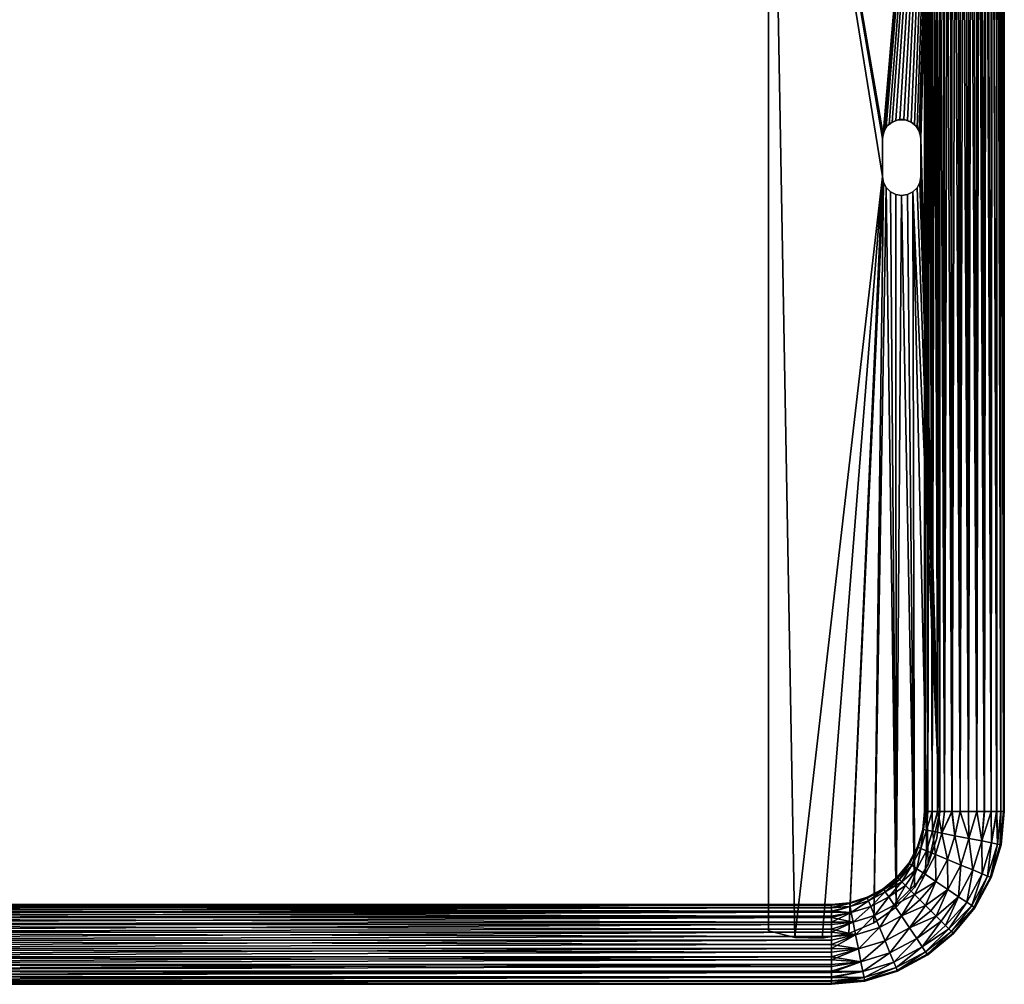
# Model space of a CAD drawing. Header units: inches. Extents: x -256 to 262, y -222 to 286.
# Tile 3 of 4: x 4 to 262, y -222 to 32. Entities that reach past the tile are written whole.
import ezdxf

# ---------------------------------------------------------------- set-up
doc = ezdxf.new("R2010")
doc.units = ezdxf.units.IN
doc.header["$MEASUREMENT"] = 0
doc.layers.add('Layer 1', color=7, linetype='Continuous')

# ---------------------------------------------------------------- blocks, each defined once
blk = doc.blocks.new('portasciugamani piccolo')
at = {"color": 253, "true_color": 0xa4adb2}
mesh = blk.add_polyface(dxfattribs=at)
corners = [(240.5, 0.5, -146), (240.5, -9.5, -145), (240.5, 0.5, -145.5), (240.5, 0.5, -146.5), (240.5, -9.5, -147), (240.5, 0.5, -145), (240.5, 0.5, -147), (239.54, -12.44, -145), (239.54, -12.44, -147), (238.43, -13.55, -147), (240.25, -11.05, -147), (240.25, -11.05, -145), (235.48, -14.5, -145), (233.94, -14.25, -147), (233.94, -14.25, -145), (235.48, -14.5, -147), (237.04, -14.26, -145), (237.04, -14.26, -147), (232.55, -13.54, -145), (231.45, -12.43, -147), (231.45, -12.43, -145), (232.55, -13.54, -147), (230.75, -11.05, -147), (230.75, -11.05, -145), (230.5, -9.5, -145), (230.5, -9.5, -147), (238.43, -13.55, -145), (230.5, 0.5, -145.5), (230.5, 0.5, -145), (230.5, 0.5, -146), (230.5, 0.5, -147), (230.5, 0.5, -146.5), (239.27, 3.79, -145.5), (238.85, 4.2, -145), (238.04, 4.81, -145.5), (230.97, 2.62, -145.5), (230.94, 2.54, -145), (230.6, 1.49, -145.5), (232.17, 4.22, -147), (232.96, 4.81, -146.5), (231.73, 3.79, -146.5), (230.61, 1.55, -145), (233.96, 5.26, -145), (232.96, 4.81, -145.5), (234.6, 5.42, -145.5), (232.17, 4.22, -145), (231.73, 3.79, -145.5), (234.99, 5.47, -147), (236.4, 5.42, -146.5), (234.6, 5.42, -146.5), (234.6, 5.42, -146), (236.4, 5.42, -145.5), (236.03, 5.47, -147), (237.06, 5.25, -145), (240.4, 1.49, -146.5), (240.39, 1.55, -147), (240.03, 2.62, -146), (240.4, 1.49, -145.5), (240.03, 2.62, -145.5), (240.07, 2.53, -147), (240.4, 1.49, -146), (240.03, 2.62, -146.5), (239.27, 3.79, -146.5), (239.55, 3.43, -147), (238, 4.83, -147), (238.04, 4.81, -146.5), (237.06, 5.25, -147), (238.85, 4.2, -147), (239.27, 3.79, -146), (238.04, 4.81, -146), (233, 4.83, -147), (233.96, 5.26, -147), (236.03, 5.47, -145), (230.6, 1.49, -146), (232.96, 4.81, -146), (231.46, 3.44, -145), (230.97, 2.62, -146.5), (231.46, 3.44, -147), (230.6, 1.49, -146.5), (230.61, 1.55, -147), (230.97, 2.62, -146), (240.39, 1.55, -145), (240.07, 2.53, -145), (239.55, 3.43, -145), (238, 4.83, -145), (236.4, 5.42, -146), (234.99, 5.47, -145), (233, 4.83, -145), (231.73, 3.79, -146), (230.94, 2.54, -147), (200.5, 176.5, -145), (200.5, 176.5, -147), (200.5, -207.96, -147), (200.5, -207.96, -145), (207.43, -209.69, -147), (228.16, -205.85, -147), (221.58, -208.6, -145), (221.58, -208.6, -147), (214.56, -209.9, -147), (214.56, -209.9, -145), (207.43, -209.69, -145), (238.86, -196.52, -145), (238.86, -196.52, -147), (242.5, -190.37, -147), (228.16, -205.85, -145), (234.02, -201.75, -147), (234.02, -201.75, -145), (244.74, -183.6, -145), (242.5, -190.37, -145), (244.74, -183.6, -147), (245.5, -176.5, -147), (245.5, -176.5, -145), (245.5, 176.5, -147), (245.5, 176.5, -145)]
mesh.append_faces([[corners[k] for k in face] for face in [(2, 1, 0), (4, 3, 0), (5, 1, 2), (1, 4, 0), (4, 6, 3), (9, 8, 7), (11, 10, 1), (14, 13, 12), (17, 16, 15), (20, 19, 18), (21, 14, 18), (20, 23, 22), (22, 19, 20), (25, 23, 24), (23, 25, 22), (21, 13, 14), (18, 19, 21), (16, 12, 15), (12, 13, 15), (9, 26, 17), (26, 16, 17), (8, 11, 7), (9, 7, 26), (10, 4, 1), (8, 10, 11), (24, 28, 27), (29, 24, 27), (24, 29, 25), (31, 30, 25), (31, 25, 29), (34, 33, 32), (37, 36, 35), (40, 39, 38), (41, 37, 28), (41, 36, 37), (44, 43, 42), (46, 45, 43), (49, 48, 47), (51, 50, 44), (52, 47, 48), (51, 53, 34), (6, 55, 54), (58, 57, 56), (55, 59, 54), (54, 3, 6), (60, 56, 57), (0, 54, 60), (3, 54, 0), (5, 2, 57), (63, 62, 61), (66, 65, 64), (67, 65, 62), (32, 58, 68), (48, 65, 66), (69, 34, 32), (39, 71, 70), (51, 44, 72), (35, 73, 37), (49, 71, 39), (73, 31, 29), (74, 43, 44), (75, 46, 35), (40, 77, 76), (79, 30, 78), (80, 78, 73), (78, 30, 31), (59, 63, 61), (60, 2, 0), (61, 54, 59), (82, 81, 57), (57, 81, 5), (60, 57, 2), (61, 60, 54), (62, 63, 67), (82, 57, 58), (61, 56, 60), (56, 68, 58), (82, 58, 83), (62, 56, 61), (65, 67, 64), (83, 58, 32), (62, 68, 56), (69, 32, 68), (83, 32, 33), (65, 68, 62), (48, 66, 52), (84, 34, 53), (65, 69, 68), (85, 34, 69), (34, 84, 33), (69, 65, 48), (47, 71, 49), (85, 51, 34), (48, 85, 69), (50, 51, 85), (51, 72, 53), (85, 48, 49), (70, 38, 39), (72, 44, 86), (49, 50, 85), (74, 44, 50), (86, 44, 42), (39, 50, 49), (40, 38, 77), (42, 43, 87), (39, 74, 50), (74, 88, 43), (87, 43, 45), (40, 74, 39), (76, 77, 89), (88, 46, 43), (40, 88, 74), (76, 80, 88), (46, 75, 45), (76, 88, 40), (79, 78, 89), (46, 80, 35), (80, 46, 88), (73, 35, 80), (35, 36, 75), (78, 76, 89), (76, 78, 80), (29, 27, 37), (73, 78, 31), (37, 27, 28), (37, 73, 29), (92, 91, 90), (93, 92, 90), (92, 93, 94), (97, 96, 95), (100, 99, 98), (103, 102, 101), (106, 105, 104), (109, 108, 107), (108, 109, 103), (107, 111, 110), (110, 109, 107), (102, 106, 101), (108, 103, 101), (105, 95, 104), (102, 105, 106), (97, 99, 96), (95, 96, 104), (94, 100, 98), (98, 99, 97), (100, 94, 93), (113, 112, 110), (111, 113, 110), (91, 112, 113), (90, 91, 113), (103, 109, 110), (21, 19, 105), (105, 19, 95), (97, 22, 25), (95, 19, 22), (98, 25, 94), (25, 98, 97), (30, 91, 25), (91, 94, 25), (92, 94, 91), (112, 79, 89), (21, 105, 13), (95, 22, 97), (105, 102, 15), (15, 13, 105), (102, 9, 17), (15, 102, 17), (9, 103, 110), (102, 103, 9), (8, 110, 10), (8, 9, 110), (10, 110, 4), (6, 4, 110), (112, 6, 110), (55, 112, 59), (55, 6, 112), (63, 112, 67), (63, 59, 112), (64, 112, 66), (64, 67, 112), (52, 112, 47), (52, 66, 112), (71, 112, 70), (71, 47, 112), (38, 112, 77), (38, 70, 112), (91, 79, 112), (89, 77, 112), (79, 91, 30), (18, 106, 20), (100, 93, 90), (108, 111, 107), (104, 23, 20), (104, 20, 106), (23, 96, 24), (96, 23, 104), (100, 24, 99), (24, 96, 99), (90, 24, 100), (87, 113, 42), (14, 106, 18), (101, 106, 12), (14, 12, 106), (26, 101, 16), (101, 12, 16), (108, 26, 111), (108, 101, 26), (111, 7, 11), (26, 7, 111), (111, 11, 1), (1, 5, 111), (5, 113, 111), (113, 81, 82), (5, 81, 113), (113, 83, 33), (82, 83, 113), (113, 84, 53), (33, 84, 113), (113, 72, 86), (53, 72, 113), (45, 113, 87), (86, 42, 113), (75, 36, 113), (75, 113, 45), (113, 41, 90), (41, 113, 36), (90, 28, 24), (41, 28, 90)]], dxfattribs={"color": 253})
blk = doc.blocks.new('portasciugamani piccolo_2')
at = {"color": 253, "true_color": 0xa4adb2}
mesh = blk.add_polyface(dxfattribs=at)
corners = [(241.72, 240, -159.19), (241.04, 244.76, -157), (241.5, 240, -157), (241.24, 244.77, -159.08), (242.39, 240, -161.29), (242.01, 244.92, -161.45), (243.49, 240, -163.19), (244.96, 240, -164.82), (243.58, 245.23, -163.9), (246.11, 245.73, -166.05), (246.76, 240, -166.1), (248.77, 240, -166.99), (250.91, 240, -167.44), (253.11, 240, -167.44), (249.48, 246.4, -167.33), (255.26, 240, -166.97), (253.2, 247.13, -167.33), (256.57, 247.79, -166.05), (257.26, 240, -166.06), (259.02, 240, -164.77), (260.49, 240, -163.14), (259.1, 248.29, -163.9), (252.02, 240, -146.5), (250.91, -176.5, -146.56), (249.96, 240, -146.71), (248.77, -176.5, -147.01), (247.99, 240, -147.3), (246.17, 240, -148.26), (246.76, -176.5, -147.9), (244.96, -176.5, -149.18), (244.57, 240, -149.56), (243.49, -176.5, -150.81), (243.25, 240, -151.15), (242.29, 240, -152.96), (242.39, -176.5, -152.71), (241.72, -176.5, -154.81), (241.69, 240, -154.94), (241.5, -176.5, -157), (254.06, 240, -146.71), (253.11, -176.5, -146.56), (255.26, -176.5, -147.03), (256.03, 240, -147.32), (257.84, 240, -148.3), (257.26, -176.5, -147.94), (259.42, 240, -149.61), (259.02, -176.5, -149.23), (260.49, -176.5, -150.86), (260.72, 240, -151.19), (261.69, 240, -153.01), (261.58, -176.5, -152.76), (262.29, 240, -154.95), (262.26, -176.5, -154.82), (262.5, 240, -157), (262.5, -176.5, -157), (248.74, -176.5, -166.97), (257.24, -176.5, -166.1), (255.23, -176.5, -166.99), (260.51, -176.5, -163.19), (261.58, 240, -161.24), (261.61, -176.5, -161.29), (262.28, -176.5, -159.19), (262.26, 240, -159.18), (259.04, -176.5, -164.82), (250.89, -176.5, -167.44), (253.09, -176.5, -167.44), (244.98, -176.5, -164.77), (246.74, -176.5, -166.06), (243.51, -176.5, -163.14), (242.42, -176.5, -161.24), (241.74, -176.5, -159.18), (241.24, 244.77, -154.92), (256.57, 247.79, -147.95), (253.2, 247.13, -146.67), (249.48, 246.4, -146.67), (246.11, 245.73, -147.95), (243.58, 245.23, -150.1), (242.01, 244.92, -152.55)]
mesh.append_faces([[corners[k] for k in face] for face in [(0, 1, 2), (3, 0, 4), (5, 4, 6), (7, 8, 6), (9, 10, 11), (10, 9, 7), (12, 13, 14), (12, 14, 11), (15, 16, 13), (17, 15, 18), (17, 18, 19), (20, 21, 19), (22, 23, 24), (25, 26, 24), (27, 26, 28), (27, 29, 30), (31, 32, 30), (33, 32, 34), (33, 35, 36), (37, 2, 36), (22, 38, 39), (40, 38, 41), (41, 42, 43), (44, 45, 42), (46, 44, 47), (47, 48, 49), (50, 51, 48), (52, 53, 50), (2, 37, 0), (54, 11, 10), (55, 18, 15), (13, 56, 15), (57, 20, 19), (58, 20, 59), (58, 60, 61), (52, 61, 60), (18, 62, 19), (63, 12, 11), (64, 13, 12), (7, 6, 65), (10, 7, 66), (67, 6, 4), (0, 68, 4), (69, 0, 37), (1, 36, 2), (36, 70, 33), (44, 42, 71), (71, 42, 41), (41, 38, 72), (72, 38, 22), (24, 26, 73), (24, 73, 22), (27, 74, 26), (27, 30, 75), (75, 30, 32), (33, 76, 32)]], dxfattribs={"color": 253})
mesh = blk.add_polyface(dxfattribs=at)
corners = [(256.57, -184.29, -166.05), (257.24, -176.5, -166.1), (255.23, -176.5, -166.99), (253.2, -183.63, -167.33), (253.09, -176.5, -167.44), (250.89, -176.5, -167.44), (248.74, -176.5, -166.97), (246.74, -176.5, -166.06), (246.11, -182.23, -166.05), (241.5, -176.5, -157), (241.24, -181.27, -159.08), (241.74, -176.5, -159.18), (242.01, -181.42, -161.45), (242.42, -176.5, -161.24), (243.51, -176.5, -163.14), (244.98, -176.5, -164.77), (243.58, -181.73, -163.9), (249.48, -182.9, -167.33), (259.04, -176.5, -164.82), (260.51, -176.5, -163.19), (259.1, -184.79, -163.9), (260.67, -185.1, -161.45), (261.61, -176.5, -161.29), (261.44, -185.25, -159.08), (262.28, -176.5, -159.19), (261.58, -176.5, -152.76), (262.26, -176.5, -154.82), (261.44, -185.25, -154.92), (253.2, -183.63, -146.67), (250.91, -176.5, -146.56), (253.11, -176.5, -146.56), (242.01, -181.42, -152.55), (241.72, -176.5, -154.81), (242.39, -176.5, -152.71), (246.76, -176.5, -147.9), (248.77, -176.5, -147.01), (246.11, -182.23, -147.95), (256.57, -184.29, -147.95), (255.26, -176.5, -147.03), (257.26, -176.5, -147.94), (260.67, -185.1, -152.55), (260.49, -176.5, -150.86), (259.1, -184.79, -150.1), (259.02, -176.5, -149.23), (249.48, -182.9, -146.67), (244.96, -176.5, -149.18), (243.58, -181.73, -150.1), (243.49, -176.5, -150.81), (241.24, -181.27, -154.92), (252.02, 240, -146.5), (249.96, 240, -146.71), (247.99, 240, -147.3), (246.17, 240, -148.26), (244.57, 240, -149.56), (243.25, 240, -151.15), (242.29, 240, -152.96), (241.69, 240, -154.94), (254.06, 240, -146.71), (256.03, 240, -147.32), (257.84, 240, -148.3), (259.42, 240, -149.61), (260.72, 240, -151.19), (261.69, 240, -153.01), (262.29, 240, -154.95), (262.5, -176.5, -157), (244.96, 240, -164.82), (242.39, 240, -161.29), (250.91, 240, -167.44), (259.02, 240, -164.77), (260.49, 240, -163.14), (261.58, 240, -161.24), (262.5, 240, -157), (257.26, 240, -166.06), (253.11, 240, -167.44), (255.26, 240, -166.97), (246.76, 240, -166.1), (248.77, 240, -166.99), (243.49, 240, -163.19), (241.72, 240, -159.19)]
mesh.append_faces([[corners[k] for k in face] for face in [(0, 1, 2), (3, 4, 5), (6, 7, 8), (9, 10, 11), (12, 13, 11), (12, 14, 13), (15, 14, 16), (15, 8, 7), (5, 6, 17), (3, 2, 4), (0, 18, 1), (19, 18, 20), (19, 21, 22), (23, 24, 22), (25, 26, 27), (28, 29, 30), (31, 32, 33), (34, 35, 36), (37, 38, 39), (40, 41, 25), (41, 42, 43), (43, 37, 39), (38, 28, 30), (29, 44, 35), (36, 45, 34), (45, 46, 47), (47, 31, 33), (32, 48, 9), (30, 29, 49), (35, 50, 29), (51, 35, 34), (34, 45, 52), (47, 53, 45), (54, 47, 33), (33, 32, 55), (9, 56, 32), (57, 38, 30), (39, 38, 58), (39, 59, 43), (60, 41, 43), (25, 41, 61), (25, 62, 26), (63, 64, 26), (65, 15, 7), (13, 14, 66), (4, 67, 5), (68, 18, 19), (19, 22, 69), (24, 70, 22), (24, 64, 71), (18, 72, 1), (73, 4, 2), (2, 1, 74), (6, 75, 7), (5, 76, 6), (77, 14, 15), (11, 13, 78)]], dxfattribs={"color": 253})
mesh = blk.add_polyface(dxfattribs=at)
corners = [(256.57, -184.29, -166.05), (255.23, -176.5, -166.99), (253.2, -183.63, -167.33), (242.01, -181.42, -161.45), (243.58, -181.73, -163.9), (243.51, -176.5, -163.14), (259.04, -176.5, -164.82), (259.1, -184.79, -163.9), (258.12, -193.53, -161.45), (260.67, -185.1, -161.45), (261.44, -185.25, -159.08), (261.64, -185.29, -157), (262.28, -176.5, -159.19), (262.5, -176.5, -157), (250.89, -176.5, -167.44), (249.48, -182.9, -167.33), (248.74, -176.5, -166.97), (246.11, -182.23, -166.05), (244.98, -176.5, -164.77), (241.04, -181.26, -157), (239.83, -185.96, -159.08), (241.24, -181.27, -159.08), (241.5, -176.5, -157), (241.74, -176.5, -159.18), (239.64, -185.83, -157), (238.17, -190.7, -161.45), (240.55, -186.25, -161.45), (242.03, -186.87, -163.9), (244.41, -187.85, -166.05), (247.59, -189.17, -167.33), (251.09, -190.62, -167.33), (254.26, -191.93, -166.05), (256.64, -192.92, -163.9), (260.51, -176.5, -163.19), (261.61, -176.5, -161.29), (260.49, -176.5, -150.86), (260.67, -185.1, -152.55), (259.1, -184.79, -150.1), (262.26, -176.5, -154.82), (261.44, -185.25, -154.92), (246.11, -182.23, -147.95), (243.58, -181.73, -150.1), (244.96, -176.5, -149.18), (239.83, -185.96, -154.92), (241.24, -181.27, -154.92), (240.55, -186.25, -152.55), (242.01, -181.42, -152.55), (243.49, -176.5, -150.81), (248.77, -176.5, -147.01), (249.48, -182.9, -146.67), (250.91, -176.5, -146.56), (253.2, -183.63, -146.67), (255.26, -176.5, -147.03), (256.57, -184.29, -147.95), (259.02, -176.5, -149.23), (261.58, -176.5, -152.76), (258.12, -193.53, -152.55), (256.64, -192.92, -150.1), (254.26, -191.93, -147.95), (251.09, -190.62, -146.67), (247.59, -189.17, -146.67), (244.41, -187.85, -147.95), (242.03, -186.87, -150.1), (238.17, -190.7, -152.55), (241.72, -176.5, -154.81)]
mesh.append_faces([[corners[k] for k in face] for face in [(0, 1, 2), (3, 4, 5), (6, 0, 7), (7, 8, 9), (10, 11, 12), (11, 13, 12), (2, 14, 15), (15, 16, 17), (17, 18, 4), (19, 20, 21), (21, 22, 19), (21, 3, 23), (24, 20, 19), (25, 26, 20), (21, 26, 3), (20, 26, 21), (3, 27, 4), (26, 27, 3), (4, 28, 17), (27, 28, 4), (15, 17, 29), (28, 29, 17), (2, 15, 30), (29, 30, 15), (2, 31, 0), (0, 32, 7), (7, 9, 33), (9, 10, 34), (35, 36, 37), (38, 11, 39), (11, 38, 13), (40, 41, 42), (24, 19, 43), (44, 19, 22), (44, 45, 43), (41, 46, 47), (40, 48, 49), (50, 51, 49), (52, 53, 51), (37, 53, 54), (36, 55, 39), (56, 37, 36), (57, 53, 37), (53, 58, 51), (59, 60, 49), (51, 59, 49), (60, 61, 40), (60, 40, 49), (61, 62, 41), (61, 41, 40), (62, 45, 46), (41, 62, 46), (63, 43, 45), (44, 64, 46), (44, 46, 45), (44, 43, 19)]], dxfattribs={"color": 253})
mesh = blk.add_polyface(dxfattribs=at)
corners = [(251.09, -190.62, -167.33), (247.64, -197.06, -167.33), (250.49, -198.97, -166.05), (252.63, -200.41, -163.9), (254.26, -191.93, -166.05), (261.44, -185.25, -159.08), (260.67, -185.1, -161.45), (258.84, -193.83, -159.08), (253.96, -201.3, -161.45), (256.64, -192.92, -163.9), (259.04, -193.91, -157), (261.64, -185.29, -157), (244.49, -194.95, -167.33), (247.59, -189.17, -167.33), (241.74, -201.24, -167.5), (241.64, -193.03, -166.05), (244.41, -187.85, -166.05), (238.9, -198.4, -166.68), (242.03, -186.87, -163.9), (239.49, -191.59, -163.9), (240.55, -186.25, -161.45), (237.62, -197.12, -165.7), (240.29, -199.79, -167.29), (253.2, -183.63, -167.33), (256.57, -184.29, -166.05), (258.12, -193.53, -161.45), (254.61, -201.73, -159.08), (259.1, -184.79, -163.9), (254.78, -201.85, -157), (250.49, -198.97, -147.95), (247.64, -197.06, -146.67), (251.09, -190.62, -146.67), (244.49, -194.95, -146.67), (238.9, -198.4, -147.32), (241.64, -193.03, -147.95), (241.74, -201.24, -146.5), (239.49, -191.59, -150.1), (242.03, -186.87, -150.1), (237.62, -197.12, -148.3), (247.59, -189.17, -146.67), (254.26, -191.93, -147.95), (252.63, -200.41, -150.1), (254.61, -201.73, -154.92), (253.96, -201.3, -152.55), (258.12, -193.53, -152.55), (258.84, -193.83, -154.92), (261.44, -185.25, -154.92), (260.67, -185.1, -152.55), (256.64, -192.92, -150.1), (259.1, -184.79, -150.1), (256.57, -184.29, -147.95), (253.2, -183.63, -146.67), (240.29, -199.79, -146.71), (244.41, -187.85, -147.95), (240.55, -186.25, -152.55)]
mesh.append_faces([[corners[k] for k in face] for face in [(0, 1, 2), (3, 4, 2), (5, 6, 7), (3, 8, 9), (10, 11, 5), (12, 1, 13), (12, 14, 1), (15, 12, 16), (12, 15, 17), (15, 18, 19), (19, 18, 20), (18, 15, 16), (19, 21, 15), (16, 12, 13), (12, 17, 22), (13, 1, 0), (12, 22, 14), (0, 2, 4), (0, 4, 23), (4, 3, 9), (4, 9, 24), (8, 25, 9), (25, 8, 26), (9, 25, 27), (25, 26, 7), (25, 7, 6), (7, 28, 10), (7, 10, 5), (29, 30, 31), (32, 33, 34), (35, 32, 30), (36, 37, 34), (38, 36, 34), (30, 32, 39), (29, 40, 41), (42, 43, 44), (10, 45, 46), (11, 10, 46), (28, 45, 10), (44, 47, 45), (45, 47, 46), (42, 44, 45), (48, 49, 44), (48, 43, 41), (43, 48, 44), (48, 40, 50), (41, 40, 48), (40, 31, 51), (29, 31, 40), (52, 33, 32), (30, 39, 31), (52, 32, 35), (53, 32, 34), (32, 53, 39), (34, 37, 53), (36, 54, 37)]], dxfattribs={"color": 253})
mesh = blk.add_polyface(dxfattribs=at)
corners = [(231.2, -197.67, -161.45), (232.09, -198.99, -163.9), (235.58, -195.08, -162.81), (233.53, -201.14, -166.05), (236.5, -196, -164.39), (237.62, -197.12, -165.7), (226.46, -199.33, -159.08), (230.77, -197.02, -159.08), (230.63, -196.86, -157), (234.32, -193.82, -157), (234.48, -193.98, -159.05), (234.9, -194.4, -160.99), (226.75, -200.05, -161.45), (227.37, -201.53, -163.9), (238.9, -198.4, -166.68), (239.49, -191.59, -163.9), (240.55, -186.25, -161.45), (238.17, -190.7, -161.45), (239.83, -185.96, -159.08), (239.64, -185.83, -157), (237.52, -190.27, -159.08), (237.36, -190.13, -157), (241.64, -193.03, -166.05), (238.17, -190.7, -152.55), (240.55, -186.25, -152.55), (239.49, -191.59, -150.1), (234.9, -194.4, -153.01), (237.52, -190.27, -154.92), (234.48, -193.98, -154.95), (235.58, -195.08, -151.19), (237.62, -197.12, -148.3), (241.64, -193.03, -147.95), (238.9, -198.4, -147.32), (236.5, -196, -149.61), (239.83, -185.96, -154.92), (230.77, -197.02, -154.92), (226.46, -199.33, -154.92), (226.41, -199.11, -157), (231.2, -197.67, -152.55), (232.09, -198.99, -150.1), (226.75, -200.05, -152.55), (233.53, -201.14, -147.95), (227.37, -201.53, -150.1)]
mesh.append_faces([[corners[k] for k in face] for face in [(0, 1, 2), (3, 4, 1), (3, 5, 4), (6, 7, 8), (9, 7, 10), (9, 8, 7), (11, 10, 7), (0, 2, 11), (11, 7, 0), (7, 12, 0), (4, 2, 1), (6, 12, 7), (1, 0, 13), (3, 14, 5), (12, 13, 0), (15, 16, 17), (17, 2, 15), (18, 19, 20), (17, 18, 20), (20, 19, 21), (10, 21, 9), (21, 10, 20), (20, 10, 11), (20, 11, 17), (17, 11, 2), (4, 5, 15), (4, 15, 2), (22, 5, 14), (23, 24, 25), (23, 26, 27), (9, 21, 28), (26, 28, 27), (25, 29, 23), (30, 31, 32), (30, 33, 25), (25, 33, 29), (34, 23, 27), (26, 23, 29), (21, 19, 27), (27, 28, 21), (34, 27, 19), (28, 35, 9), (36, 37, 8), (9, 35, 8), (38, 29, 39), (40, 36, 35), (41, 39, 33), (41, 33, 30), (32, 41, 30), (33, 39, 29), (29, 38, 26), (42, 40, 38), (42, 38, 39), (28, 26, 35), (38, 35, 26), (35, 38, 40), (35, 36, 8)]], dxfattribs={"color": 253})
mesh = blk.add_polyface(dxfattribs=at)
corners = [(240.91, -212.13, -163.9), (247, -206.5, -164.44), (245.87, -205.37, -165.74), (237.56, -207.14, -167.33), (239.47, -209.99, -166.05), (244.58, -204.08, -166.7), (242.35, -214.28, -157), (249.04, -208.54, -159.06), (242.23, -214.11, -159.08), (234.41, -218.54, -157), (249.17, -208.67, -157), (243.19, -202.69, -167.29), (241.74, -201.24, -167.5), (247.93, -207.43, -162.85), (241.8, -213.46, -161.45), (248.62, -208.12, -161.04), (250.49, -198.97, -166.05), (247.64, -197.06, -167.33), (254.78, -201.85, -157), (254.61, -201.73, -159.08), (252.63, -200.41, -163.9), (253.96, -201.3, -161.45), (258.84, -193.83, -159.08), (252.63, -200.41, -150.1), (253.96, -201.3, -152.55), (247.93, -207.43, -151.15), (247.64, -197.06, -146.67), (250.49, -198.97, -147.95), (244.58, -204.08, -147.3), (247, -206.5, -149.56), (254.61, -201.73, -154.92), (258.84, -193.83, -154.92), (249.04, -208.54, -154.94), (248.62, -208.12, -152.96), (245.87, -205.37, -148.26), (243.19, -202.69, -146.71), (241.74, -201.24, -146.5), (242.23, -214.11, -154.92), (239.47, -209.99, -147.95), (237.56, -207.14, -146.67), (240.91, -212.13, -150.1), (241.8, -213.46, -152.55)]
mesh.append_faces([[corners[k] for k in face] for face in [(0, 1, 2), (3, 4, 5), (4, 0, 2), (6, 7, 8), (8, 9, 6), (6, 10, 7), (3, 5, 11), (12, 3, 11), (2, 5, 4), (13, 1, 0), (13, 14, 15), (0, 14, 13), (8, 7, 15), (14, 8, 15), (5, 16, 17), (10, 18, 19), (10, 19, 7), (20, 13, 21), (21, 15, 19), (17, 11, 5), (11, 17, 12), (2, 1, 16), (2, 16, 5), (16, 1, 20), (20, 1, 13), (15, 21, 13), (22, 19, 18), (7, 19, 15), (23, 24, 25), (26, 27, 28), (29, 27, 23), (10, 30, 18), (31, 18, 30), (10, 32, 30), (30, 32, 33), (33, 24, 30), (24, 33, 25), (29, 23, 25), (29, 34, 27), (27, 34, 28), (28, 35, 26), (26, 35, 36), (33, 32, 37), (6, 32, 10), (6, 37, 32), (28, 38, 39), (28, 39, 35), (40, 38, 34), (29, 40, 34), (40, 25, 41), (41, 25, 33), (41, 33, 37), (9, 37, 6), (25, 40, 29), (34, 38, 28), (36, 35, 39)]], dxfattribs={"color": 253})
mesh = blk.add_polyface(dxfattribs=at)
corners = [(224.79, -216.07, -166.05), (224.13, -212.7, -167.33), (217, -214.76, -166.97), (217, -218.52, -164.77), (225.29, -218.6, -163.9), (231.12, -210.59, -167.33), (217, -221.76, -159.18), (225.75, -220.94, -159.08), (225.6, -220.17, -161.45), (217, -222, -157), (217, -219.99, -163.14), (217, -212.61, -167.44), (223.4, -208.98, -167.33), (228.35, -203.91, -166.05), (222.73, -205.61, -166.05), (217, -208.27, -166.99), (227.37, -201.53, -163.9), (222.23, -203.08, -163.9), (217, -204.46, -164.82), (221.92, -201.51, -161.45), (217, -202.99, -163.19), (226.46, -199.33, -159.08), (226.41, -199.11, -157), (221.77, -200.74, -159.08), (221.76, -200.54, -157), (230.63, -196.86, -157), (226.75, -200.05, -161.45), (217, -201.22, -159.19), (217, -201.89, -161.29), (229.67, -207.09, -167.33), (232.43, -213.76, -166.05), (217, -221.08, -161.24), (225.79, -221.14, -157), (225.6, -220.17, -152.55), (217, -220.22, -151.19), (225.29, -218.6, -150.1), (217, -218.92, -149.61), (224.79, -216.07, -147.95), (224.13, -212.7, -146.67), (217, -215.53, -147.32), (223.4, -208.98, -146.67), (229.67, -207.09, -146.67), (217, -211.52, -146.5), (217, -205.67, -148.26), (222.23, -203.08, -150.1), (222.73, -205.61, -147.95), (217, -207.49, -147.3), (221.92, -201.51, -152.55), (226.75, -200.05, -152.55), (221.77, -200.74, -154.92), (217, -201.79, -152.96), (217, -202.75, -151.15), (227.37, -201.53, -150.1), (231.12, -210.59, -146.67), (232.43, -213.76, -147.95), (225.75, -220.94, -154.92), (217, -221.79, -154.95), (217, -221.19, -153.01), (228.35, -203.91, -147.95), (226.46, -199.33, -154.92), (217, -201.19, -154.94)]
mesh.append_faces([[corners[k] for k in face] for face in [(0, 1, 2), (3, 4, 0), (1, 0, 5), (6, 7, 8), (6, 9, 7), (8, 4, 10), (11, 1, 12), (13, 14, 12), (12, 14, 15), (14, 16, 17), (17, 18, 14), (19, 20, 17), (21, 22, 23), (19, 21, 23), (22, 24, 23), (22, 21, 25), (21, 19, 26), (23, 24, 27), (23, 28, 19), (17, 16, 26), (19, 17, 26), (16, 14, 13), (13, 12, 29), (12, 1, 29), (0, 4, 30), (31, 6, 8), (31, 8, 10), (32, 7, 9), (33, 34, 35), (35, 36, 37), (38, 37, 39), (38, 40, 41), (40, 38, 42), (43, 44, 45), (45, 40, 46), (44, 47, 48), (49, 47, 50), (44, 51, 47), (44, 52, 45), (53, 37, 38), (37, 54, 35), (9, 55, 32), (9, 56, 55), (55, 56, 57), (57, 33, 55), (33, 57, 34), (36, 35, 34), (58, 40, 45), (40, 58, 41), (45, 52, 58), (59, 47, 49), (44, 48, 52), (47, 59, 48), (24, 22, 49), (49, 60, 24), (59, 49, 22)]], dxfattribs={"color": 253})
mesh = blk.add_polyface(dxfattribs=at)
corners = [(225.6, -220.17, -161.45), (225.75, -220.94, -159.08), (234.03, -217.62, -161.45), (241.8, -213.46, -161.45), (240.91, -212.13, -163.9), (233.42, -216.14, -163.9), (225.29, -218.6, -163.9), (234.33, -218.34, -159.08), (242.23, -214.11, -159.08), (237.56, -207.14, -167.33), (241.74, -201.24, -167.5), (235.45, -203.99, -167.33), (233.53, -201.14, -166.05), (238.9, -198.4, -166.68), (240.29, -199.79, -167.29), (232.09, -198.99, -163.9), (228.35, -203.91, -166.05), (227.37, -201.53, -163.9), (229.67, -207.09, -167.33), (224.13, -212.7, -167.33), (231.12, -210.59, -167.33), (224.79, -216.07, -166.05), (232.43, -213.76, -166.05), (239.47, -209.99, -166.05), (225.79, -221.14, -157), (234.41, -218.54, -157), (225.6, -220.17, -152.55), (234.03, -217.62, -152.55), (225.75, -220.94, -154.92), (233.53, -201.14, -147.95), (238.9, -198.4, -147.32), (235.45, -203.99, -146.67), (241.74, -201.24, -146.5), (237.56, -207.14, -146.67), (240.29, -199.79, -146.71), (234.33, -218.34, -154.92), (242.23, -214.11, -154.92), (241.8, -213.46, -152.55), (233.42, -216.14, -150.1), (240.91, -212.13, -150.1), (225.29, -218.6, -150.1), (232.43, -213.76, -147.95), (239.47, -209.99, -147.95), (231.12, -210.59, -146.67), (224.79, -216.07, -147.95), (229.67, -207.09, -146.67), (224.13, -212.7, -146.67), (228.35, -203.91, -147.95), (227.37, -201.53, -150.1), (232.09, -198.99, -150.1)]
mesh.append_faces([[corners[k] for k in face] for face in [(0, 1, 2), (3, 4, 2), (0, 5, 6), (7, 8, 3), (9, 10, 11), (12, 11, 13), (14, 13, 11), (12, 15, 16), (11, 10, 14), (17, 16, 15), (12, 18, 11), (16, 18, 12), (18, 19, 20), (11, 20, 9), (18, 20, 11), (20, 21, 22), (23, 9, 22), (20, 22, 9), (6, 5, 22), (23, 5, 4), (22, 5, 23), (0, 2, 5), (5, 2, 4), (2, 1, 7), (2, 7, 3), (7, 24, 25), (7, 25, 8), (1, 24, 7), (26, 27, 28), (29, 30, 31), (32, 33, 31), (30, 34, 31), (25, 35, 36), (35, 24, 28), (24, 35, 25), (27, 37, 35), (35, 37, 36), (28, 27, 35), (38, 39, 27), (37, 27, 39), (38, 26, 40), (26, 38, 27), (38, 41, 42), (39, 38, 42), (40, 41, 38), (41, 43, 33), (41, 33, 42), (32, 31, 34), (44, 43, 41), (43, 45, 31), (43, 31, 33), (46, 45, 43), (45, 47, 29), (31, 45, 29), (47, 48, 49), (47, 49, 29)]], dxfattribs={"color": 253})
mesh = blk.add_polyface(dxfattribs=at)
corners = [(-217.79, -216.07, -166.05), (-210, -216.74, -166.1), (-210, -214.73, -166.99), (-217.13, -212.7, -167.33), (-210, -212.59, -167.44), (-210, -210.39, -167.44), (-210, -208.24, -166.97), (-210, -206.24, -166.06), (-215.73, -205.61, -166.05), (-210, -201, -157), (-214.77, -200.74, -159.08), (-210, -201.24, -159.18), (-214.92, -201.51, -161.45), (-210, -201.92, -161.24), (-210, -203.01, -163.14), (-210, -204.48, -164.77), (-215.23, -203.08, -163.9), (-216.4, -208.98, -167.33), (-210, -218.54, -164.82), (-210, -220.01, -163.19), (-218.29, -218.6, -163.9), (-218.6, -220.17, -161.45), (-210, -221.11, -161.29), (-218.75, -220.94, -159.08), (-210, -221.78, -159.19), (-210, -221.08, -152.76), (-210, -221.76, -154.82), (-218.75, -220.94, -154.92), (-217.13, -212.7, -146.67), (-210, -210.41, -146.56), (-210, -212.61, -146.56), (-214.92, -201.51, -152.55), (-210, -201.22, -154.81), (-210, -201.89, -152.71), (-210, -206.26, -147.9), (-210, -208.27, -147.01), (-215.73, -205.61, -147.95), (-217.79, -216.07, -147.95), (-210, -214.76, -147.03), (-210, -216.76, -147.94), (-218.6, -220.17, -152.55), (-210, -219.99, -150.86), (-218.29, -218.6, -150.1), (-210, -218.52, -149.23), (-216.4, -208.98, -146.67), (-210, -204.46, -149.18), (-215.23, -203.08, -150.1), (-210, -202.99, -150.81), (-214.77, -200.74, -154.92), (217, -211.52, -146.5), (217, -209.46, -146.71), (217, -207.49, -147.3), (217, -205.67, -148.26), (217, -204.07, -149.56), (217, -202.75, -151.15), (217, -201.79, -152.96), (217, -201.19, -154.94), (217, -213.56, -146.71), (217, -215.53, -147.32), (217, -217.34, -148.3), (217, -218.92, -149.61), (217, -220.22, -151.19), (217, -221.19, -153.01), (217, -221.79, -154.95), (-210, -222, -157), (217, -204.46, -164.82), (217, -201.89, -161.29), (217, -210.41, -167.44), (217, -218.52, -164.77), (217, -219.99, -163.14), (217, -221.08, -161.24), (217, -222, -157), (217, -216.76, -166.06), (217, -212.61, -167.44), (217, -214.76, -166.97), (217, -206.26, -166.1), (217, -208.27, -166.99), (217, -202.99, -163.19), (217, -201.22, -159.19)]
mesh.append_faces([[corners[k] for k in face] for face in [(0, 1, 2), (3, 4, 5), (6, 7, 8), (9, 10, 11), (12, 13, 11), (12, 14, 13), (15, 14, 16), (15, 8, 7), (5, 6, 17), (3, 2, 4), (0, 18, 1), (19, 18, 20), (19, 21, 22), (23, 24, 22), (25, 26, 27), (28, 29, 30), (31, 32, 33), (34, 35, 36), (37, 38, 39), (40, 41, 25), (41, 42, 43), (43, 37, 39), (38, 28, 30), (29, 44, 35), (36, 45, 34), (45, 46, 47), (47, 31, 33), (32, 48, 9), (30, 29, 49), (35, 50, 29), (51, 35, 34), (34, 45, 52), (47, 53, 45), (54, 47, 33), (33, 32, 55), (9, 56, 32), (57, 38, 30), (39, 38, 58), (39, 59, 43), (60, 41, 43), (25, 41, 61), (25, 62, 26), (63, 64, 26), (65, 15, 7), (13, 14, 66), (4, 67, 5), (68, 18, 19), (19, 22, 69), (24, 70, 22), (24, 64, 71), (18, 72, 1), (73, 4, 2), (2, 1, 74), (6, 75, 7), (5, 76, 6), (77, 14, 15), (11, 13, 78)]], dxfattribs={"color": 253})
mesh = blk.add_polyface(dxfattribs=at)
corners = [(217, -201.22, -159.19), (221.76, -200.54, -157), (217, -201, -157), (221.77, -200.74, -159.08), (217, -201.89, -161.29), (221.92, -201.51, -161.45), (217, -202.99, -163.19), (217, -204.46, -164.82), (222.23, -203.08, -163.9), (222.73, -205.61, -166.05), (217, -206.26, -166.1), (217, -208.27, -166.99), (217, -210.41, -167.44), (217, -212.61, -167.44), (223.4, -208.98, -167.33), (217, -214.76, -166.97), (224.13, -212.7, -167.33), (224.79, -216.07, -166.05), (217, -216.76, -166.06), (217, -218.52, -164.77), (217, -219.99, -163.14), (225.29, -218.6, -163.9), (217, -211.52, -146.5), (-210, -210.41, -146.56), (217, -209.46, -146.71), (-210, -208.27, -147.01), (217, -207.49, -147.3), (217, -205.67, -148.26), (-210, -206.26, -147.9), (-210, -204.46, -149.18), (217, -204.07, -149.56), (-210, -202.99, -150.81), (217, -202.75, -151.15), (217, -201.79, -152.96), (-210, -201.89, -152.71), (-210, -201.22, -154.81), (217, -201.19, -154.94), (-210, -201, -157), (217, -213.56, -146.71), (-210, -212.61, -146.56), (-210, -214.76, -147.03), (217, -215.53, -147.32), (217, -217.34, -148.3), (-210, -216.76, -147.94), (217, -218.92, -149.61), (-210, -218.52, -149.23), (-210, -219.99, -150.86), (217, -220.22, -151.19), (217, -221.19, -153.01), (-210, -221.08, -152.76), (217, -221.79, -154.95), (-210, -221.76, -154.82), (217, -222, -157), (-210, -222, -157), (-210, -208.24, -166.97), (-210, -216.74, -166.1), (-210, -214.73, -166.99), (-210, -220.01, -163.19), (217, -221.08, -161.24), (-210, -221.11, -161.29), (-210, -221.78, -159.19), (217, -221.76, -159.18), (-210, -218.54, -164.82), (-210, -210.39, -167.44), (-210, -212.59, -167.44), (-210, -204.48, -164.77), (-210, -206.24, -166.06), (-210, -203.01, -163.14), (-210, -201.92, -161.24), (-210, -201.24, -159.18), (221.77, -200.74, -154.92), (224.79, -216.07, -147.95), (224.13, -212.7, -146.67), (223.4, -208.98, -146.67), (222.73, -205.61, -147.95), (222.23, -203.08, -150.1), (221.92, -201.51, -152.55)]
mesh.append_faces([[corners[k] for k in face] for face in [(0, 1, 2), (3, 0, 4), (5, 4, 6), (7, 8, 6), (9, 10, 11), (10, 9, 7), (12, 13, 14), (12, 14, 11), (15, 16, 13), (17, 15, 18), (17, 18, 19), (20, 21, 19), (22, 23, 24), (25, 26, 24), (27, 26, 28), (27, 29, 30), (31, 32, 30), (33, 32, 34), (33, 35, 36), (37, 2, 36), (22, 38, 39), (40, 38, 41), (41, 42, 43), (44, 45, 42), (46, 44, 47), (47, 48, 49), (50, 51, 48), (52, 53, 50), (2, 37, 0), (54, 11, 10), (55, 18, 15), (13, 56, 15), (57, 20, 19), (58, 20, 59), (58, 60, 61), (52, 61, 60), (18, 62, 19), (63, 12, 11), (64, 13, 12), (7, 6, 65), (10, 7, 66), (67, 6, 4), (0, 68, 4), (69, 0, 37), (1, 36, 2), (36, 70, 33), (44, 42, 71), (71, 42, 41), (41, 38, 72), (72, 38, 22), (24, 26, 73), (24, 73, 22), (27, 74, 26), (27, 30, 75), (75, 30, 32), (33, 76, 32)]], dxfattribs={"color": 253})

msp = doc.modelspace()

# ---------------------------------------------------------------- block references
at = {"layer": 'Layer 1'}
for name in ['portasciugamani piccolo_2', 'portasciugamani piccolo']:
    msp.add_blockref(name, (0, 0), dxfattribs=at)

doc.saveas('drawing.dxf')
